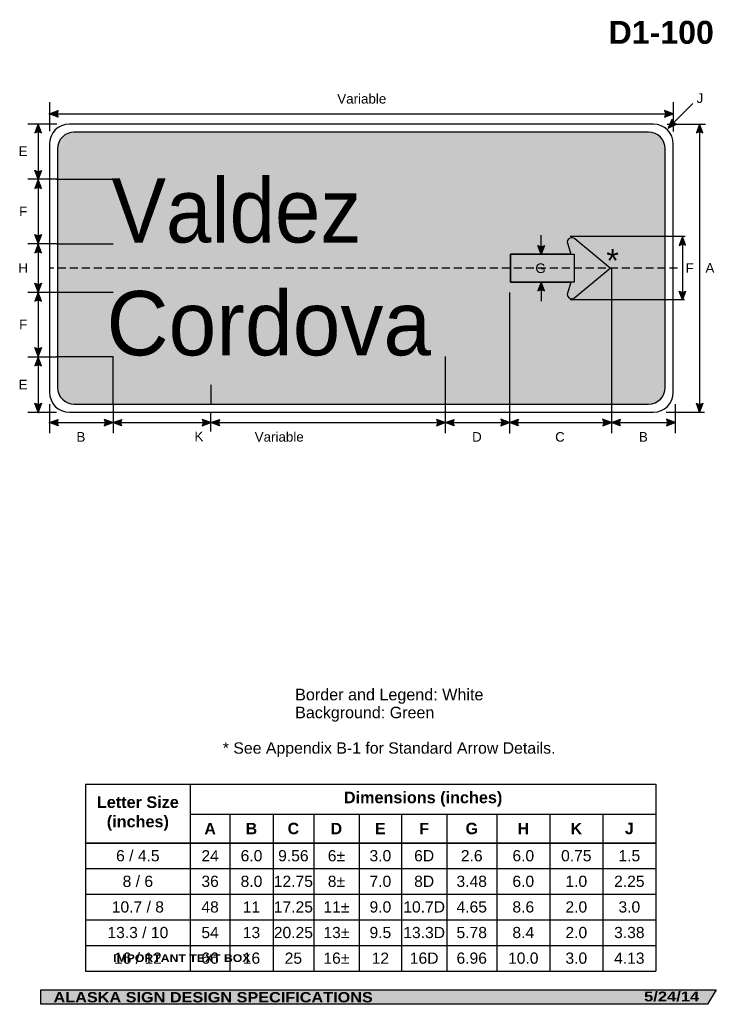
# Model space of a CAD drawing. Header units: feet. Extents: x 5 to 92, y 0 to 123.
import ezdxf
from ezdxf.enums import TextEntityAlignment as Align

# ---------------------------------------------------------------- set-up
doc = ezdxf.new("R2010")
doc.units = ezdxf.units.FT
doc.header["$MEASUREMENT"] = 0
doc.linetypes.add('DASHED2', pattern=[0.375, 0.25, -0.125])
doc.layers.add('Sign', color=7, linetype='Continuous')
doc.styles.add('ARIAL', font='arial.ttf')
doc.styles.add('ARIAL B', font='arialbd.ttf')
doc.styles.add('ARIAL BLACK B', font='ariblk.ttf')
doc.styles.add('ARIAL BLACK BI', font='ariblk.ttf')
doc.styles.add('FHWA SERIES D2000EX', font='txt')

# ---------------------------------------------------------------- blocks, each defined once
blk = doc.blocks.new('*T2')
at = {"color": 0, "linetype": 'ByBlock', "lineweight": -2, "transparency": 16777216}
for p, q in [((0, 0), (71.32808211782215, 0)), ((0, 0), (0, -23.34522737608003)), ((13.12129652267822, 0), (13.12129652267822, -7.322727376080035)), ((71.32808211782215, 0), (71.32808211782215, -23.34522737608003)), ((13.12129652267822, -3.747818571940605), (71.32808211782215, -3.747818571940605)), ((18.06835684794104, -3.747818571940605), (18.06835684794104, -7.322727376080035)), ((23.46956117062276, -3.747818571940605), (23.46956117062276, -7.322727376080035)), ((28.54418223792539, -3.747818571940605), (28.54418223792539, -7.322727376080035)), ((34.22749411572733, -3.747818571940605), (34.22749411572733, -7.322727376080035)), ((39.540321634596, -3.747818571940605), (39.540321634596, -7.322727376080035)), ((45.17710932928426, -3.747818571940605), (45.17710932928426, -7.322727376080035)), ((51.43782030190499, -3.747818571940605), (51.43782030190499, -7.322727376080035)), ((58.06790757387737, -3.747818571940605), (58.06790757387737, -7.322727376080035)), ((64.69799484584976, -3.747818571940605), (64.69799484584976, -7.322727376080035)), ((0, -7.322727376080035), (71.32808211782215, -7.322727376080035)), ((0, -7.367727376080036), (71.32808211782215, -7.367727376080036)), ((13.12129652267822, -7.367727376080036), (13.12129652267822, -23.34522737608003)), ((18.06835684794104, -7.367727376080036), (18.06835684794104, -23.34522737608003)), ((23.46956117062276, -7.367727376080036), (23.46956117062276, -23.34522737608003)), ((28.54418223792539, -7.367727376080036), (28.54418223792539, -23.34522737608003)), ((34.22749411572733, -7.367727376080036), (34.22749411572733, -23.34522737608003)), ((39.540321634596, -7.367727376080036), (39.540321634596, -23.34522737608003)), ((45.17710932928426, -7.367727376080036), (45.17710932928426, -23.34522737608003)), ((51.43782030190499, -7.367727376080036), (51.43782030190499, -23.34522737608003)), ((58.06790757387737, -7.367727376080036), (58.06790757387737, -23.34522737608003)), ((64.69799484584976, -7.367727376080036), (64.69799484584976, -23.34522737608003)), ((0, -10.54522737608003), (71.32808211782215, -10.54522737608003)), ((0, -13.74522737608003), (71.32808211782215, -13.74522737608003)), ((0, -16.94522737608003), (71.32808211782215, -16.94522737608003)), ((0, -20.14522737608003), (71.32808211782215, -20.14522737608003)), ((0, -23.34522737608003), (71.32808211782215, -23.34522737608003))]:
    blk.add_line(p, q, dxfattribs=at)
at = {"color": 18, "transparency": 16777216, "attachment_point": 5}
for s, insert, char_height, width, style in [('Dimensions (inches)', (42.22468932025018, -1.873909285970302), 1.45, 58.08678559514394, 'ARIAL B'), ('Letter Size (inches)', (6.56064826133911, -3.672613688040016), 1.45, 13.00129652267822, 'ARIAL B'), ('A', (15.59482668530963, -5.546522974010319), 1.425, 4.827060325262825, 'ARIAL B'), ('B', (20.76895900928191, -5.546522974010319), 1.425, 5.281204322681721, 'ARIAL B'), ('C', (26.00687170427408, -5.546522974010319), 1.425, 4.954621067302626, 'ARIAL B'), ('D', (31.38583817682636, -5.546522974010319), 1.425, 5.563311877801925, 'ARIAL B'), ('E', (36.88390787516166, -5.546522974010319), 1.425, 5.19282751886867, 'ARIAL B'), ('F', (42.35871548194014, -5.546522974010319), 1.425, 5.516787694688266, 'ARIAL B'), ('G', (48.30746481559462, -5.546522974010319), 1.425, 6.140710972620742, 'ARIAL B'), ('H', (54.75286393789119, -5.546522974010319), 1.425, 6.510087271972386, 'ARIAL B'), ('K', (61.38295120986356, -5.546522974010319), 1.425, 6.510087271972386, 'ARIAL B'), ('J', (68.01303848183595, -5.546522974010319), 1.425, 6.510087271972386, 'ARIAL B'), ('6 / 4.5', (6.56064826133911, -8.945227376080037), 1.399999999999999, 13.00129652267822, 'ARIAL'), ('24', (15.59482668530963, -8.945227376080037), 1.399999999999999, 4.827060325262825, 'ARIAL'), ('6.0', (20.76895900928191, -8.945227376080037), 1.399999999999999, 5.281204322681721, 'ARIAL'), ('9.56', (26.00687170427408, -8.945227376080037), 1.399999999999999, 4.954621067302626, 'ARIAL'), ('6±', (31.38583817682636, -8.945227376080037), 1.399999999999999, 5.563311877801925, 'ARIAL'), ('3.0', (36.88390787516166, -8.945227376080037), 1.399999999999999, 5.19282751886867, 'ARIAL'), ('6D', (42.35871548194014, -8.945227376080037), 1.399999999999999, 5.516787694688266, 'ARIAL'), ('2.6', (48.30746481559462, -8.945227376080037), 1.399999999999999, 6.140710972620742, 'ARIAL'), ('6.0', (54.75286393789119, -8.945227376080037), 1.399999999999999, 6.510087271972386, 'ARIAL'), ('0.75', (61.38295120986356, -8.945227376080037), 1.399999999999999, 6.510087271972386, 'ARIAL'), ('1.5', (68.01303848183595, -8.945227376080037), 1.399999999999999, 6.510087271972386, 'ARIAL'), ('8 / 6', (6.56064826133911, -12.14522737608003), 1.399999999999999, 13.00129652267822, 'ARIAL'), ('36', (15.59482668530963, -12.14522737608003), 1.399999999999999, 4.827060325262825, 'ARIAL'), ('8.0', (20.76895900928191, -12.14522737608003), 1.399999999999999, 5.281204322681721, 'ARIAL'), ('12.75', (26.00687170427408, -12.14522737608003), 1.399999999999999, 4.954621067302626, 'ARIAL'), ('8±', (31.38583817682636, -12.14522737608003), 1.399999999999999, 5.563311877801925, 'ARIAL'), ('7.0', (36.88390787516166, -12.14522737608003), 1.399999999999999, 5.19282751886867, 'ARIAL'), ('8D', (42.35871548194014, -12.14522737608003), 1.399999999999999, 5.516787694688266, 'ARIAL'), ('3.48', (48.30746481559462, -12.14522737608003), 1.399999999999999, 6.140710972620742, 'ARIAL'), ('6.0', (54.75286393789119, -12.14522737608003), 1.399999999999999, 6.510087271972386, 'ARIAL'), ('1.0', (61.38295120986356, -12.14522737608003), 1.399999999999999, 6.510087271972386, 'ARIAL'), ('2.25', (68.01303848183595, -12.14522737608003), 1.399999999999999, 6.510087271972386, 'ARIAL'), ('10.7 / 8', (6.56064826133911, -15.34522737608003), 1.399999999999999, 13.00129652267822, 'ARIAL'), ('48', (15.59482668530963, -15.34522737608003), 1.399999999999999, 4.827060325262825, 'ARIAL'), ('11', (20.76895900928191, -15.34522737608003), 1.399999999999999, 5.281204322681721, 'ARIAL'), ('17.25', (26.00687170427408, -15.34522737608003), 1.399999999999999, 4.954621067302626, 'ARIAL'), ('11±', (31.38583817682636, -15.34522737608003), 1.399999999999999, 5.563311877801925, 'ARIAL'), ('9.0', (36.88390787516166, -15.34522737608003), 1.399999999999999, 5.19282751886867, 'ARIAL'), ('10.7D', (42.35871548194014, -15.34522737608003), 1.399999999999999, 5.516787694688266, 'ARIAL'), ('4.65', (48.30746481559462, -15.34522737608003), 1.399999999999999, 6.140710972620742, 'ARIAL'), ('8.6', (54.75286393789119, -15.34522737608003), 1.399999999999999, 6.510087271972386, 'ARIAL'), ('2.0', (61.38295120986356, -15.34522737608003), 1.399999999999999, 6.510087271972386, 'ARIAL'), ('3.0', (68.01303848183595, -15.34522737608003), 1.399999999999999, 6.510087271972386, 'ARIAL'), ('13.3 / 10', (6.56064826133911, -18.54522737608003), 1.399999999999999, 13.00129652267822, 'ARIAL'), ('54', (15.59482668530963, -18.54522737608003), 1.399999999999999, 4.827060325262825, 'ARIAL'), ('13', (20.76895900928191, -18.54522737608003), 1.399999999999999, 5.281204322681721, 'ARIAL'), ('20.25', (26.00687170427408, -18.54522737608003), 1.399999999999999, 4.954621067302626, 'ARIAL'), ('13±', (31.38583817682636, -18.54522737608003), 1.399999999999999, 5.563311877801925, 'ARIAL'), ('9.5', (36.88390787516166, -18.54522737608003), 1.399999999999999, 5.19282751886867, 'ARIAL'), ('13.3D', (42.35871548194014, -18.54522737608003), 1.399999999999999, 5.516787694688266, 'ARIAL'), ('5.78', (48.30746481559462, -18.54522737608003), 1.399999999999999, 6.140710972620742, 'ARIAL'), ('8.4', (54.75286393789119, -18.54522737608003), 1.399999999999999, 6.510087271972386, 'ARIAL'), ('2.0', (61.38295120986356, -18.54522737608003), 1.399999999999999, 6.510087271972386, 'ARIAL'), ('3.38', (68.01303848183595, -18.54522737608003), 1.399999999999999, 6.510087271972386, 'ARIAL'), ('16 / 12', (6.56064826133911, -21.74522737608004), 1.399999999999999, 13.00129652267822, 'ARIAL'), ('66', (15.59482668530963, -21.74522737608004), 1.399999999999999, 4.827060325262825, 'ARIAL'), ('16', (20.76895900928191, -21.74522737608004), 1.399999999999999, 5.281204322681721, 'ARIAL'), ('25', (26.00687170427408, -21.74522737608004), 1.399999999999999, 4.954621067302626, 'ARIAL'), ('16±', (31.38583817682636, -21.74522737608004), 1.399999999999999, 5.563311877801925, 'ARIAL'), ('12', (36.88390787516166, -21.74522737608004), 1.399999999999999, 5.19282751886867, 'ARIAL'), ('16D', (42.35871548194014, -21.74522737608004), 1.399999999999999, 5.516787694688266, 'ARIAL'), ('6.96', (48.30746481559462, -21.74522737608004), 1.399999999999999, 6.140710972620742, 'ARIAL'), ('10.0', (54.75286393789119, -21.74522737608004), 1.399999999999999, 6.510087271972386, 'ARIAL'), ('3.0', (61.38295120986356, -21.74522737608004), 1.399999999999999, 6.510087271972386, 'ARIAL'), ('4.13', (68.01303848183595, -21.74522737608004), 1.399999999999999, 6.510087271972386, 'ARIAL')]:
    blk.add_mtext(s, dxfattribs=dict(at, insert=insert, char_height=char_height, width=width, style=style))

msp = doc.modelspace()

# ---------------------------------------------------------------- hatches: boundary and pattern name
h = msp.add_hatch(color=256)
h.dxf.hatch_style = 1
edge = h.paths.add_edge_path()
edge.add_line((9.551158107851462, 111.1905760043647), (8.462636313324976, 111.6020406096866))
edge.add_line((8.462636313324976, 111.6020406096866), (9.561190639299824, 112.0084871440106))
edge.add_arc((10.15812207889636, 111.5921480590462), 0.7277811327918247, 145.1055563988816, 213.4889293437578)
h = msp.add_hatch(color=256)
h.dxf.hatch_style = 1
edge = h.paths.add_edge_path()
edge.add_line((85.37355502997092, 111.1905760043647), (86.46207682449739, 111.6020406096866))
edge.add_line((86.46207682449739, 111.6020406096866), (85.36352249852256, 112.0084871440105))
edge.add_arc((84.76659105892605, 111.5921480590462), 0.727781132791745, -33.48892934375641, 34.894443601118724, ccw=False)
h = msp.add_hatch(color=256)
h.dxf.hatch_style = 1
edge = h.paths.add_edge_path()
edge.add_line((86.26937358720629, 110.8720829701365), (85.81884256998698, 109.7991409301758))
edge.add_line((85.81884256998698, 109.7991409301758), (86.8697225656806, 110.3165108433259))
edge.add_arc((86.97842546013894, 111.0361281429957), 0.7277811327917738, 193.0266678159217, 261.4100407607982, ccw=False)
h = msp.add_hatch(color=256)
h.dxf.hatch_style = 1
edge = h.paths.add_edge_path()
edge.add_line((7.463639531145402, 109.2229931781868), (7.053261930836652, 110.3119252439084))
edge.add_line((7.053261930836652, 110.3119252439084), (6.645718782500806, 109.2137772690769))
edge.add_arc((7.061461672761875, 108.616430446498), 0.7277811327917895, 56.45386549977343, 124.8372384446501, ccw=False)
h = msp.add_hatch(color=256)
h.dxf.hatch_style = 1
edge = h.paths.add_edge_path()
edge.add_line((90.16283934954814, 109.2221717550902), (89.75246174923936, 110.3111038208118))
edge.add_line((89.75246174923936, 110.3111038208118), (89.34491860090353, 109.2129558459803))
edge.add_arc((89.7606614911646, 108.6156090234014), 0.7277811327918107, 56.45386549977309, 124.83723844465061, ccw=False)
h = msp.add_hatch(color=256)
h.dxf.hatch_style = 1
edge = h.paths.add_edge_path()
edge.add_line((7.463639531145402, 104.5330858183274), (7.053261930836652, 103.4441537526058))
edge.add_line((7.053261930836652, 103.4441537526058), (6.645718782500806, 104.5423017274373))
edge.add_arc((7.061461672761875, 105.1396485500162), 0.7277811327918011, 235.1627615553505, 303.546134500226)
h = msp.add_hatch(color=256)
h.dxf.hatch_style = 1
edge = h.paths.add_edge_path()
edge.add_line((7.463639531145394, 102.2846789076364), (7.053261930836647, 103.373610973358))
edge.add_line((7.053261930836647, 103.373610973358), (6.645718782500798, 102.2754629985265))
edge.add_arc((7.061461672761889, 101.6781161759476), 0.7277811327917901, 56.453865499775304, 124.83723844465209, ccw=False)
h = msp.add_hatch(color=256)
h.dxf.hatch_style = 1
edge = h.paths.add_edge_path()
edge.add_line((7.463639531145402, 96.5298102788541), (7.053261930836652, 95.44087821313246))
edge.add_line((7.053261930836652, 95.44087821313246), (6.645718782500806, 96.53902618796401))
edge.add_arc((7.061461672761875, 97.13637301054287), 0.7277811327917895, 235.1627615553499, 303.5461345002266)
at = {"true_color": 0xffffff}
h = msp.add_hatch(color=7, dxfattribs=at)
h.dxf.hatch_style = 1
h.paths.add_polyline_path([(78.57097578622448, 92.32271067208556), (74.14526046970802, 95.99421806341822, 0.5643357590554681), (73.21078076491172, 95.6071438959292), (73.65475876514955, 94.05296186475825), (66.08670428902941, 94.05296186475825), (66.08670428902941, 90.57296186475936), (73.64918894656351, 90.57296186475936), (73.21078076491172, 89.038277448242, 0.66769737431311), (74.14574942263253, 88.65071432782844)])
h = msp.add_hatch(color=256)
h.dxf.hatch_style = 1
edge = h.paths.add_edge_path()
edge.add_line((88.00791036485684, 95.17353436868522), (87.59753276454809, 96.26246643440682))
edge.add_line((87.59753276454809, 96.26246643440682), (87.18998961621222, 95.16431845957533))
edge.add_arc((87.60573250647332, 94.56697163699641), 0.7277811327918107, 56.453865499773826, 124.83723844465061, ccw=False)
h = msp.add_hatch(color=256)
h.dxf.hatch_style = 1
edge = h.paths.add_edge_path()
edge.add_line((7.452031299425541, 94.22356790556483), (7.041653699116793, 95.31249997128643))
edge.add_line((7.041653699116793, 95.31249997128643), (6.634110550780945, 94.21435199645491))
edge.add_arc((7.049853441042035, 93.61700517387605), 0.7277811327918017, 56.45386549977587, 124.83723844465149, ccw=False)
h = msp.add_hatch(color=7, dxfattribs=at)
h.dxf.hatch_style = 1
edge = h.paths.add_edge_path()
edge.add_line((70.36155777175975, 95.1418939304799), (69.951180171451, 94.05296186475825))
edge.add_line((69.951180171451, 94.05296186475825), (69.54363702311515, 95.15110983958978))
edge.add_arc((69.95937991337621, 95.74845666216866), 0.7277811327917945, 235.1627615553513, 303.5461345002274)
h = msp.add_hatch(color=256)
h.dxf.hatch_style = 1
edge = h.paths.add_edge_path()
edge.add_line((7.452031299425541, 90.42763485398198), (7.041653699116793, 89.3387027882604))
edge.add_line((7.041653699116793, 89.3387027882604), (6.634110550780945, 90.43685076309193))
edge.add_arc((7.049853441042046, 91.03419758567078), 0.7277811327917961, 235.1627615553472, 303.5461345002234)
h = msp.add_hatch(color=7, dxfattribs=at)
h.dxf.hatch_style = 1
edge = h.paths.add_edge_path()
edge.add_line((70.3615317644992, 89.48402979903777), (69.95115416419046, 90.57296186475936))
edge.add_line((69.95115416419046, 90.57296186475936), (69.54361101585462, 89.47481388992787))
edge.add_arc((69.95935390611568, 88.87746706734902), 0.7277811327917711, 56.45386549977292, 124.83723844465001, ccw=False)
h = msp.add_hatch(color=256)
h.dxf.hatch_style = 1
edge = h.paths.add_edge_path()
edge.add_line((7.463639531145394, 88.18678407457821), (7.053261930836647, 89.27571614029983))
edge.add_line((7.053261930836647, 89.27571614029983), (6.645718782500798, 88.17756816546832))
edge.add_arc((7.061461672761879, 87.58022134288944), 0.7277811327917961, 56.45386549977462, 124.83723844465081, ccw=False)
h = msp.add_hatch(color=256)
h.dxf.hatch_style = 1
edge = h.paths.add_edge_path()
edge.add_line((88.00791036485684, 89.43919502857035), (87.59753276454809, 88.35026296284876))
edge.add_line((87.59753276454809, 88.35026296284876), (87.18998961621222, 89.44841093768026))
edge.add_arc((87.60573250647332, 90.04575776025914), 0.7277811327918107, 235.1627615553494, 303.5461345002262)
h = msp.add_hatch(color=256)
h.dxf.hatch_style = 1
edge = h.paths.add_edge_path()
edge.add_line((7.463639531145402, 82.39085102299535), (7.053261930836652, 81.30191895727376))
edge.add_line((7.053261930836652, 81.30191895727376), (6.645718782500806, 82.40006693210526))
edge.add_arc((7.061461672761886, 82.99741375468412), 0.7277811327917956, 235.1627615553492, 303.5461345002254)
h = msp.add_hatch(color=256)
h.dxf.hatch_style = 1
edge = h.paths.add_edge_path()
edge.add_line((7.463639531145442, 80.12556557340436), (7.053261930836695, 81.21449763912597))
edge.add_line((7.053261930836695, 81.21449763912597), (6.645718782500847, 80.11634966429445))
edge.add_arc((7.061461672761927, 79.51900284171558), 0.7277811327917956, 56.45386549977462, 124.83723844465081, ccw=False)
h = msp.add_hatch(color=256)
h.dxf.hatch_style = 1
edge = h.paths.add_edge_path()
edge.add_line((7.463639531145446, 75.43164667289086), (7.053261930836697, 74.34271460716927))
edge.add_line((7.053261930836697, 74.34271460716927), (6.64571878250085, 75.44086258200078))
edge.add_arc((7.06146167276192, 76.03820940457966), 0.7277811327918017, 235.1627615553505, 303.546134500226)
h = msp.add_hatch(color=256)
h.dxf.hatch_style = 1
edge = h.paths.add_edge_path()
edge.add_line((90.16283934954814, 75.42623870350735), (89.75246174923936, 74.33730663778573))
edge.add_line((89.75246174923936, 74.33730663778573), (89.34491860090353, 75.43545461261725))
edge.add_arc((89.7606614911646, 76.03280143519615), 0.7277811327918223, 235.1627615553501, 303.5461345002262)
h = msp.add_hatch(color=256)
h.dxf.hatch_style = 1
edge = h.paths.add_edge_path()
edge.add_line((9.553255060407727, 72.60568245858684), (8.464733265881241, 73.01714706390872))
edge.add_line((8.464733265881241, 73.01714706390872), (9.563287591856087, 73.42359359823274))
edge.add_arc((10.16021903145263, 73.00725451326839), 0.7277811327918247, 145.1055563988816, 213.4889293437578)
h = msp.add_hatch(color=256)
h.dxf.hatch_style = 1
edge = h.paths.add_edge_path()
edge.add_line((15.31104787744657, 72.60568245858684), (16.39956967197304, 73.01714706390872))
edge.add_line((16.39956967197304, 73.01714706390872), (15.30101534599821, 73.42359359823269))
edge.add_arc((14.70408390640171, 73.00725451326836), 0.7277811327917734, -33.48892934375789, 34.894443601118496, ccw=False)
h = msp.add_hatch(color=256)
h.dxf.hatch_style = 1
edge = h.paths.add_edge_path()
edge.add_line((17.48809146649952, 72.60568245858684), (16.39956967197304, 73.01714706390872))
edge.add_line((16.39956967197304, 73.01714706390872), (17.49812399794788, 73.42359359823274))
edge.add_arc((18.09505543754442, 73.00725451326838), 0.7277811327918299, 145.1055563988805, 213.488929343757)
h = msp.add_hatch(color=256)
h.dxf.hatch_style = 1
edge = h.paths.add_edge_path()
edge.add_line((27.56340389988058, 72.60809271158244), (28.65192569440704, 73.01955731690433))
edge.add_line((28.65192569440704, 73.01955731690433), (27.55337136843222, 73.42600385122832))
edge.add_arc((26.9564399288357, 73.00966476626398), 0.7277811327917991, -33.48892934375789, 34.89444360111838, ccw=False)
h = msp.add_hatch(color=256)
h.dxf.hatch_style = 1
edge = h.paths.add_edge_path()
edge.add_line((29.74044748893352, 72.60809271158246), (28.65192569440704, 73.01955731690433))
edge.add_line((28.65192569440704, 73.01955731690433), (29.75048002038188, 73.42600385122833))
edge.add_arc((30.3474114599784, 73.009664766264), 0.7277811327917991, 145.1055563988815, 213.4889293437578)
h = msp.add_hatch(color=256)
h.dxf.hatch_style = 1
edge = h.paths.add_edge_path()
edge.add_line((56.86834157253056, 72.6080927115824), (57.95686336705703, 73.0195573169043))
edge.add_line((57.95686336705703, 73.0195573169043), (56.85830904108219, 73.42600385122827))
edge.add_arc((56.26137760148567, 73.00966476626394), 0.72778113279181, -33.48892934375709, 34.89444360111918, ccw=False)
h = msp.add_hatch(color=256)
h.dxf.hatch_style = 1
edge = h.paths.add_edge_path()
edge.add_line((59.0471560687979, 72.60809271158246), (57.9586342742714, 73.01955731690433))
edge.add_line((57.9586342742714, 73.01955731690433), (59.05718860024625, 73.42600385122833))
edge.add_arc((59.65412003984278, 73.009664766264), 0.7277811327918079, 145.105556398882, 213.488929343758)
h = msp.add_hatch(color=256)
h.dxf.hatch_style = 1
edge = h.paths.add_edge_path()
edge.add_line((64.9087061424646, 72.60961286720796), (65.99722793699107, 73.02107747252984))
edge.add_line((65.99722793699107, 73.02107747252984), (64.89867361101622, 73.42752400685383))
edge.add_arc((64.3017421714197, 73.01118492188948), 0.7277811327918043, -33.48892934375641, 34.89444360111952, ccw=False)
h = msp.add_hatch(color=256)
h.dxf.hatch_style = 1
edge = h.paths.add_edge_path()
edge.add_line((67.08574973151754, 72.60961286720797), (65.99722793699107, 73.02107747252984))
edge.add_line((65.99722793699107, 73.02107747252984), (67.09578226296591, 73.42752400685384))
edge.add_arc((67.69271370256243, 73.0111849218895), 0.7277811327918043, 145.1055563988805, 213.4889293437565)
h = msp.add_hatch(color=256)
h.dxf.hatch_style = 1
edge = h.paths.add_edge_path()
edge.add_line((77.63271538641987, 72.60961286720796), (78.72123718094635, 73.02107747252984))
edge.add_line((78.72123718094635, 73.02107747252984), (77.62268285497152, 73.42752400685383))
edge.add_arc((77.025751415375, 73.0111849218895), 0.7277811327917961, -33.488929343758, 34.89444360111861, ccw=False)
h = msp.add_hatch(color=256)
h.dxf.hatch_style = 1
edge = h.paths.add_edge_path()
edge.add_line((79.83574973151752, 72.60961286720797), (78.74722793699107, 73.02107747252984))
edge.add_line((78.74722793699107, 73.02107747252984), (79.84578226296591, 73.42752400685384))
edge.add_arc((80.44271370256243, 73.0111849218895), 0.7277811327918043, 145.1055563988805, 213.4889293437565)
h = msp.add_hatch(color=256)
h.dxf.hatch_style = 1
edge = h.paths.add_edge_path()
edge.add_line((85.61271853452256, 72.60961286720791), (86.70124032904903, 73.02107747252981))
edge.add_line((86.70124032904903, 73.02107747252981), (85.60268600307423, 73.4275240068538))
edge.add_arc((85.00575456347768, 73.01118492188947), 0.7277811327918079, -33.488929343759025, 34.894443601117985, ccw=False)
at = {"layer": 'Sign', "true_color": 0x00773b}
h = msp.add_hatch(color=116, dxfattribs=at)
edge = h.paths.add_edge_path(flags=0)
edge.add_spline(control_points=[(11.55327179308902, 109.3165117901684), (11.55327179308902, 109.3165117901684), (83.37088185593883, 109.3165117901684), (83.37088185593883, 109.3165117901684), (84.52504377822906, 109.3165117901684), (85.46207682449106, 108.374425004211), (85.46207682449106, 107.2140382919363), (85.46207682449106, 107.2140382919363), (85.46207682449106, 77.41898528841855), (85.46207682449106, 77.41898528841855), (85.46207682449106, 76.2585985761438), (84.52504377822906, 75.31651179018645), (83.37088185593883, 75.31651179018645), (83.37088185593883, 75.31651179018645), (11.55327179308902, 75.31651179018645), (11.55327179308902, 75.31651179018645), (10.3991098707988, 75.31651179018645), (9.462076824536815, 76.2585985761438), (9.462076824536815, 77.41898528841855), (9.462076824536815, 77.41898528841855), (9.462076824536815, 107.2140382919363), (9.462076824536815, 107.2140382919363), (9.462076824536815, 108.374425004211), (10.3991098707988, 109.3165117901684), (11.55327179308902, 109.3165117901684)], knot_values=[0, 0, 0, 0, 1, 1, 1, 2, 2, 2, 3, 3, 3, 4, 4, 4, 5, 5, 5, 6, 6, 6, 7, 7, 7, 8, 8, 8, 8], degree=3, periodic=0)
at = {"layer": 'Sign', "true_color": 0x000000}
msp.add_hatch(color=18, dxfattribs=at).paths.add_polyline_path([(7.399373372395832, 2.133735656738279), (91.84195454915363, 2.133735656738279), (90.75006357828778, 0.3343149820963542), (7.402168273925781, 0.3343149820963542)], flags=0)

# ---------------------------------------------------------------- linework, layer by layer
for p, q in [((12.95194892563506, 27.83917546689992), (84.28003104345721, 27.83917546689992)), ((12.95194892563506, 20.52289775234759), (84.28003104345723, 20.52289775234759)), ((12.95194892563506, 20.46475902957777), (12.95194892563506, 20.52289775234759)), ((12.95194892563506, 20.46475902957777), (84.28003104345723, 20.46475902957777))]:
    msp.add_line(p, q)
for points in [[(9.551158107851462, 111.1905760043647), (8.462636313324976, 111.6020406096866), (9.561190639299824, 112.0084871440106, 0.307560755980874), (9.551158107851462, 111.1905760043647, 4.141293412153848)], [(85.37355502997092, 111.1905760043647), (86.46207682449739, 111.6020406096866), (85.36352249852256, 112.0084871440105, -0.307560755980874), (85.37355502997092, 111.1905760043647, -4.141293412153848)], [(86.26937358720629, 110.8720829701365), (85.81884256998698, 109.7991409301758), (86.8697225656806, 110.3165108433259, -0.307560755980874), (86.26937358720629, 110.8720829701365, -4.141293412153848)], [(7.463639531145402, 109.2229931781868), (7.053261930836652, 110.3119252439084), (6.645718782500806, 109.2137772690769, -0.307560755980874), (7.463639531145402, 109.2229931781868, -4.141293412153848)], [(90.16283934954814, 109.2221717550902), (89.75246174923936, 110.3111038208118), (89.34491860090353, 109.2129558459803, -0.307560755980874), (90.16283934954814, 109.2221717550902, -4.141293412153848)], [(7.463639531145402, 104.5330858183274), (7.053261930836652, 103.4441537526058), (6.645718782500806, 104.5423017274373, 0.307560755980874), (7.463639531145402, 104.5330858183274, 4.141293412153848)], [(7.463639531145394, 102.2846789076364), (7.053261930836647, 103.373610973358), (6.645718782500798, 102.2754629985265, -0.307560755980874), (7.463639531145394, 102.2846789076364, -4.141293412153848)], [(7.463639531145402, 96.5298102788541), (7.053261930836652, 95.44087821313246), (6.645718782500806, 96.53902618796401, 0.307560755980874), (7.463639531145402, 96.5298102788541, 4.141293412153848)], [(88.00791036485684, 95.17353436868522), (87.59753276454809, 96.26246643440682), (87.18998961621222, 95.16431845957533, -0.307560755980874), (88.00791036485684, 95.17353436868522, -4.141293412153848)], [(7.452031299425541, 94.22356790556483), (7.041653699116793, 95.31249997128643), (6.634110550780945, 94.21435199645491, -0.307560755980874), (7.452031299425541, 94.22356790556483, -4.141293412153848)], [(7.452031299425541, 90.42763485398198), (7.041653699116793, 89.3387027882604), (6.634110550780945, 90.43685076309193, 0.307560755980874), (7.452031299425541, 90.42763485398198, 4.141293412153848)], [(7.463639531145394, 88.18678407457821), (7.053261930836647, 89.27571614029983), (6.645718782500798, 88.17756816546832, -0.307560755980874), (7.463639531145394, 88.18678407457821, -4.141293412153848)], [(88.00791036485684, 89.43919502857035), (87.59753276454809, 88.35026296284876), (87.18998961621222, 89.44841093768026, 0.307560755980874), (88.00791036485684, 89.43919502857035, 4.141293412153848)], [(7.463639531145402, 82.39085102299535), (7.053261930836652, 81.30191895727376), (6.645718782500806, 82.40006693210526, 0.307560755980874), (7.463639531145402, 82.39085102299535, 4.141293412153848)], [(7.463639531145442, 80.12556557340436), (7.053261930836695, 81.21449763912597), (6.645718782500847, 80.11634966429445, -0.307560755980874), (7.463639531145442, 80.12556557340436, -4.141293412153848)], [(7.463639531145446, 75.43164667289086), (7.053261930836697, 74.34271460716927), (6.64571878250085, 75.44086258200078, 0.307560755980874), (7.463639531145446, 75.43164667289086, 4.141293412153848)], [(90.16283934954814, 75.42623870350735), (89.75246174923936, 74.33730663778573), (89.34491860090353, 75.43545461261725, 0.307560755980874), (90.16283934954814, 75.42623870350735, 4.141293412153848)], [(9.553255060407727, 72.60568245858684), (8.464733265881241, 73.01714706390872), (9.563287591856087, 73.42359359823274, 0.307560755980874), (9.553255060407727, 72.60568245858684, 4.141293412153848)], [(15.31104787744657, 72.60568245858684), (16.39956967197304, 73.01714706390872), (15.30101534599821, 73.42359359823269, -0.307560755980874), (15.31104787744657, 72.60568245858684, -4.141293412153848)], [(17.48809146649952, 72.60568245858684), (16.39956967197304, 73.01714706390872), (17.49812399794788, 73.42359359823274, 0.307560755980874), (17.48809146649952, 72.60568245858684, 4.141293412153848)], [(27.56340389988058, 72.60809271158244), (28.65192569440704, 73.01955731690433), (27.55337136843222, 73.42600385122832, -0.307560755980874), (27.56340389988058, 72.60809271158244, -4.141293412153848)], [(29.74044748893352, 72.60809271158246), (28.65192569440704, 73.01955731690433), (29.75048002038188, 73.42600385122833, 0.307560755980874), (29.74044748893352, 72.60809271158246, 4.141293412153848)], [(56.86834157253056, 72.6080927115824), (57.95686336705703, 73.0195573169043), (56.85830904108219, 73.42600385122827, -0.307560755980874), (56.86834157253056, 72.6080927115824, -4.141293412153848)], [(59.0471560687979, 72.60809271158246), (57.9586342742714, 73.01955731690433), (59.05718860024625, 73.42600385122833, 0.307560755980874), (59.0471560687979, 72.60809271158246, 4.141293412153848)], [(64.9087061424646, 72.60961286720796), (65.99722793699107, 73.02107747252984), (64.89867361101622, 73.42752400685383, -0.307560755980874), (64.9087061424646, 72.60961286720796, -4.141293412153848)], [(67.08574973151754, 72.60961286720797), (65.99722793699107, 73.02107747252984), (67.09578226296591, 73.42752400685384, 0.307560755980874), (67.08574973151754, 72.60961286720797, 4.141293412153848)], [(77.63271538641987, 72.60961286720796), (78.72123718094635, 73.02107747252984), (77.62268285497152, 73.42752400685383, -0.307560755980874), (77.63271538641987, 72.60961286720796, -4.141293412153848)], [(79.83574973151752, 72.60961286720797), (78.74722793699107, 73.02107747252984), (79.84578226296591, 73.42752400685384, 0.307560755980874), (79.83574973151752, 72.60961286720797, 4.141293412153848)], [(85.61271853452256, 72.60961286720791), (86.70124032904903, 73.02107747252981), (85.60268600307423, 73.4275240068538, -0.307560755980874), (85.61271853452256, 72.60961286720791, -4.141293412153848)]]:
    msp.add_lwpolyline(points, format="xyb")
at = {"color": 7, "true_color": 0xffffff}
for points in [[(73.65475876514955, 94.05296186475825), (66.08670428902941, 94.05296186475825), (66.08670428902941, 90.57296186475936), (73.64918894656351, 90.57296186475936), (73.21078076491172, 89.038277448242, 0.6676973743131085), (74.14574942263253, 88.65071432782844), (78.57097578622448, 92.32271067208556), (74.14526046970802, 95.99421806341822, 0.5643357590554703), (73.21078076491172, 95.6071438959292), (73.65475876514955, 94.05296186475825)], [(70.36155777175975, 95.1418939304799), (69.951180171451, 94.05296186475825), (69.54363702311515, 95.15110983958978, 0.307560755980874), (70.36155777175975, 95.1418939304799, 4.141293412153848)], [(70.3615317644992, 89.48402979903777), (69.95115416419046, 90.57296186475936), (69.54361101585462, 89.47481388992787, -0.307560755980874), (70.3615317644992, 89.48402979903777, -4.141293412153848)]]:
    msp.add_lwpolyline(points, format="xyb", dxfattribs=at)
at = {"layer": 'Sign', "color": 18, "lineweight": -3, "true_color": 0x000000}
for p, q in [((8.462636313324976, 113.044962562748), (8.462636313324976, 109.444962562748)), ((85.81884256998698, 109.7991409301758), (88.921169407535, 112.9014677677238)), ((86.46207682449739, 113.044962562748), (86.46207682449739, 109.394198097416)), ((8.399569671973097, 111.6020406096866), (86.3995696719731, 111.6020406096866)), ((9.36289215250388, 110.3119252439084), (5.762892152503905, 110.3119252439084)), ((7.053261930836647, 110.373610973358), (7.053261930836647, 103.373610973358)), ((85.68124349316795, 110.3165117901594), (90.48124349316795, 110.3165117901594)), ((89.75246174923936, 110.3111038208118), (89.75246174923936, 74.31110382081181)), ((9.362892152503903, 103.4179509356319), (5.762892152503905, 103.4179509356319)), ((7.053261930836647, 103.4146753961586), (7.053261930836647, 95.41467539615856)), ((87.94144693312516, 96.26246643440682), (85.56623832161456, 96.26246643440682)), ((87.59753276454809, 96.32406014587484), (87.59753276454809, 88.32406014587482)), ((9.356348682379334, 95.34902443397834), (5.75634992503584, 95.3460332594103)), ((7.041653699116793, 95.31249997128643), (7.041653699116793, 89.31249997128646)), ((5.761287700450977, 89.30739718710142), (9.361287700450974, 89.30739718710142)), ((7.053261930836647, 89.27571614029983), (7.053261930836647, 81.27571614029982)), ((87.87113443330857, 88.35026296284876), (85.5687332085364, 88.35026296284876)), ((5.761287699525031, 81.25661594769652), (9.361287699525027, 81.25661594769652)), ((7.053261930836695, 81.21449763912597), (7.053261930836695, 74.21449763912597)), ((8.464733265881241, 75.32619558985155), (8.464733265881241, 71.68036226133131)), ((16.43956251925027, 75.31636599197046), (16.43956251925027, 71.68036226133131)), ((57.9573440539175, 75.31129710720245), (57.9573440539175, 71.71129710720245)), ((65.99102528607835, 75.25688048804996), (65.99102528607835, 71.65140127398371)), ((78.72123718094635, 75.31938048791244), (78.72123718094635, 71.7118133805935)), ((86.70124032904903, 75.31181338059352), (86.70124032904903, 71.7118133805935)), ((5.761287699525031, 74.31651179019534), (9.361287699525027, 74.31651179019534)), ((28.65192569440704, 71.91300455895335), (28.65192569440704, 74.31300455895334)), ((85.57707682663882, 74.31651179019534), (90.3770768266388, 74.31651179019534)), ((8.39956967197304, 73.01714706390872), (16.39956967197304, 73.01714706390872)), ((16.43863427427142, 73.01955731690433), (57.9586342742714, 73.01955731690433)), ((57.95686336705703, 73.0195573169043), (65.95686336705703, 73.0195573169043)), ((65.99722793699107, 73.02107747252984), (78.74722793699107, 73.02107747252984)), ((78.72458397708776, 73.02107747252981), (86.72458397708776, 73.02107747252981))]:
    msp.add_line(p, q, dxfattribs=at)
at = {"layer": 'Sign', "color": 7, "lineweight": -3, "true_color": 0xffffff}
for p, q in [((9.35523960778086, 103.4166263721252), (16.43523960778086, 103.4166263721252)), ((69.951180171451, 94.05296186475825), (69.951180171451, 96.45296186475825)), ((85.80232288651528, 96.25818888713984), (73.57836456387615, 96.25818888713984)), ((9.355239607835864, 95.34631388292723), (16.43523960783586, 95.34631388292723)), ((78.7212117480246, 92.2733972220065), (78.7212117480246, 75.31938048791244)), ((69.95115416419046, 90.57296186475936), (69.95115416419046, 88.17296186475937)), ((9.355239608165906, 89.30627736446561), (16.4352396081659, 89.30627736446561)), ((65.9920450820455, 89.25401179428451), (65.9920450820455, 75.25401179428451)), ((85.80232288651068, 88.35193888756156), (73.55753123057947, 88.35193888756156)), ((9.357010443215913, 81.25679820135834), (16.43701044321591, 81.25679820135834)), ((16.4395104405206, 75.31506390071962), (16.4395104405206, 81.26818889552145)), ((57.96034373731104, 75.30985556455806), (57.96034373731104, 81.29032430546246)), ((28.65189968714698, 77.72717539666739), (28.65189968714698, 75.3271753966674))]:
    msp.add_line(p, q, dxfattribs=at)
msp.add_lwpolyline([(66.08670428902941, 94.05296186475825), (74.08608380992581, 94.05296186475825), (74.08608380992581, 90.57296186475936), (66.08670428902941, 90.57296186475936)], close=True, dxfattribs=at)
at = {"layer": 'Sign', "color": 7, "linetype": 'DASHED2', "lineweight": -3, "ltscale": 4, "true_color": 0xffffff}
msp.add_lwpolyline([(87.00775517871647, 92.31651179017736), (8.519363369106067, 92.31651179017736)], dxfattribs=at)
at = {"layer": 'Sign', "color": 250, "lineweight": -3, "true_color": 0x1f1a17}
msp.add_lwpolyline([(7.399373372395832, 2.133735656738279), (91.84195454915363, 2.133735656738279), (90.75006357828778, 0.3343149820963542), (7.402168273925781, 0.3343149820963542)], close=True, dxfattribs=at)
at = {"layer": 'Sign', "color": 18, "lineweight": -3, "true_color": 0x000000}
msp.add_open_spline([(10.95440811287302, 110.3165117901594), (10.95440811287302, 110.3165117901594), (83.96974553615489, 110.3165117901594), (83.96974553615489, 110.3165117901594), (85.3453006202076, 110.3165117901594), (86.46207682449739, 109.1962993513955), (86.46207682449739, 107.8165117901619), (86.46207682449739, 107.8165117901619), (86.46207682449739, 76.81651179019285), (86.46207682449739, 76.81651179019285), (86.46207682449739, 75.43672422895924), (85.3453006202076, 74.31651179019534), (83.96974553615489, 74.31651179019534), (83.96974553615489, 74.31651179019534), (10.95440811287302, 74.31651179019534), (10.95440811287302, 74.31651179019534), (9.57885302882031, 74.31651179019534), (8.462076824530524, 75.43672422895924), (8.462076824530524, 76.81651179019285), (8.462076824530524, 76.81651179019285), (8.462076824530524, 107.8165117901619), (8.462076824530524, 107.8165117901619), (8.462076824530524, 109.1962993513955), (9.57885302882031, 110.3165117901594), (10.95440811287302, 110.3165117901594)], degree=3, knots=[0, 0, 0, 0, 1, 1, 1, 2, 2, 2, 3, 3, 3, 4, 4, 4, 5, 5, 5, 6, 6, 6, 7, 7, 7, 8, 8, 8, 8], dxfattribs=at)
at = {"layer": 'Sign', "color": 116, "lineweight": -3, "true_color": 0x00773b}
msp.add_open_spline([(11.55327179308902, 109.3165117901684), (11.55327179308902, 109.3165117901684), (83.37088185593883, 109.3165117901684), (83.37088185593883, 109.3165117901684), (84.52504377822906, 109.3165117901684), (85.46207682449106, 108.374425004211), (85.46207682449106, 107.2140382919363), (85.46207682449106, 107.2140382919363), (85.46207682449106, 77.41898528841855), (85.46207682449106, 77.41898528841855), (85.46207682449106, 76.2585985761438), (84.52504377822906, 75.31651179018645), (83.37088185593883, 75.31651179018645), (83.37088185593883, 75.31651179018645), (11.55327179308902, 75.31651179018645), (11.55327179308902, 75.31651179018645), (10.3991098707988, 75.31651179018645), (9.462076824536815, 76.2585985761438), (9.462076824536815, 77.41898528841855), (9.462076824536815, 77.41898528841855), (9.462076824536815, 107.2140382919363), (9.462076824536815, 107.2140382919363), (9.462076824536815, 108.374425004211), (10.3991098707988, 109.3165117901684), (11.55327179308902, 109.3165117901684)], degree=3, knots=[0, 0, 0, 0, 1, 1, 1, 2, 2, 2, 3, 3, 3, 4, 4, 4, 5, 5, 5, 6, 6, 6, 7, 7, 7, 8, 8, 8, 8], dxfattribs=at)

# ---------------------------------------------------------------- block references
msp.add_blockref('*T2', (12.95194892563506, 27.83917546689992))

# ---------------------------------------------------------------- texts
at = {"layer": 'Sign', "color": 18, "true_color": 0x000000}
for s, height, style, p, p2 in [('D1-100', 2.872198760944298, 'ARIAL B', (78.37726903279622, 120.3452796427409), (91.53726840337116, 120.3452796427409)), ('Variable', 1.196628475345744, 'ARIAL', (44.4430722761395, 112.8831507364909), (50.5764054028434, 112.8831507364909)), ('J', 1.19303385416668, 'ARIAL', (89.37325274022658, 112.9598011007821), (90.20658607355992, 112.9598011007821)), ('E', 1.198413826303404, 'ARIAL', (4.612039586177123, 106.3269443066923), (5.728706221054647, 106.3269443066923)), ('F', 1.191393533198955, 'ARIAL', (4.662039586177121, 98.82800872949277), (5.678706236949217, 98.82800872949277)), ('H', 1.189452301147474, 'ARIAL', (4.570372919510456, 91.74322914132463), (5.770372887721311, 91.74322914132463)), ('F', 1.191393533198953, 'ARIAL', (88.00661976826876, 91.737393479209), (89.02328641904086, 91.737393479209)), ('A', 1.195787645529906, 'ARIAL', (90.48324075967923, 91.744437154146), (91.59990739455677, 91.744437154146)), ('F', 1.191393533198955, 'ARIAL', (4.662039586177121, 84.689049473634), (5.678706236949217, 84.689049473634)), ('E', 1.198413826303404, 'ARIAL', (4.612039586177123, 77.16783097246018), (5.728706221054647, 77.16783097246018)), ('B', 1.198413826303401, 'ARIAL', (11.83623633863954, 70.63789876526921), (12.95290297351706, 70.63789876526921)), ('K', 1.198413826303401, 'ARIAL', (26.58646647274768, 70.6947916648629), (27.7031331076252, 70.6947916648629)), ('Variable', 1.196628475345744, 'ARIAL', (34.12213687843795, 70.63789876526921), (40.25547000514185, 70.63789876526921)), ('D', 1.189452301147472, 'ARIAL', (61.31019670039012, 70.63789876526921), (62.51019666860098, 70.63789876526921)), ('C', 1.189452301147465, 'ARIAL', (71.69056127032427, 70.63789876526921), (72.89056123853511, 70.63789876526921)), ('B', 1.198413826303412, 'ARIAL', (82.16125064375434, 70.63789876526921), (83.27791727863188, 70.63789876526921)), ('Border and Legend: White', 1.443374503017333, 'ARIAL', (39.18078994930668, 38.32028503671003), (62.72079062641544, 38.32028503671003)), ('Background: Green', 1.436283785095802, 'ARIAL', (39.18078994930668, 36.08028503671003), (56.58078996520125, 36.08028503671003)), ('* See Appendix B-1 for Standard Arrow Details.', 1.417280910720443, 'ARIAL', (30.13079071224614, 31.65100911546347), (71.73078906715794, 31.65100911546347))]:
    msp.add_text(s, height=height, dxfattribs=dict(at, style=style)).set_placement(p, p2, align=Align.ALIGNED)
at = {"layer": 'Sign', "color": 7, "true_color": 0xffffff}
for s, height, style, p, p2 in [('Valdez', 8.004830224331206, 'FHWA SERIES D2000EX', (16.21290333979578, 95.51921818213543), (47.4507357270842, 95.51921818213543)), ('*', 2.869460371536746, 'ARIAL', (78.09248860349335, 91.8248555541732), (79.65248854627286, 91.8248555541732)), ('Cordova', 8.037773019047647, 'FHWA SERIES D2000EX', (15.59832000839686, 81.4228015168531), (56.18498675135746, 81.4228015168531)), ('IMPORTANT TEXT BOX', 0.9661565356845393, 'ARIAL BLACK B', (16.42040635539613, 5.619883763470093), (33.59373992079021, 5.619883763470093)), ('ALASKA SIGN DESIGN SPECIFICATIONS', 1.287395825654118, 'ARIAL BLACK BI', (8.970644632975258, 0.5760151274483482), (48.88518424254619, 0.5760151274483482)), ('5/24/14', 1.226406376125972, 'ARIAL BLACK BI', (82.80778503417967, 0.7043360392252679), (89.70778489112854, 0.7043360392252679))]:
    msp.add_text(s, height=height, dxfattribs=dict(at, style=style)).set_placement(p, p2, align=Align.ALIGNED)
at = {"layer": 'Sign', "color": 250, "true_color": 0x1f1a17, "style": 'ARIAL'}
msp.add_text('G', height=1.196359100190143, dxfattribs=at).set_placement((69.21783383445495, 91.71019236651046), (70.5178338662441, 91.71019236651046), align=Align.ALIGNED)

doc.saveas('drawing.dxf')
